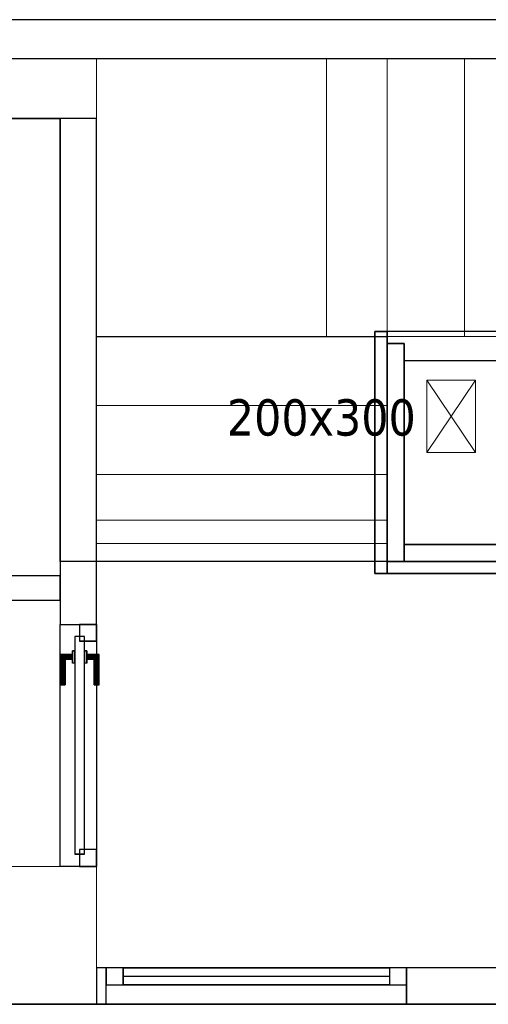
# Model space of a CAD drawing. Header units: metres. Extents: x 397.7 to 427.5, y 12.7 to 28.4.
# Tile 119 of 130: x 410.5 to 412.4, y 24.2 to 28.2. Entities that reach past the tile are written whole.
import ezdxf

# ---------------------------------------------------------------- set-up
doc = ezdxf.new("R2010")
doc.units = ezdxf.units.M
for name, color, linetype, lineweight, true_color in [('01_CARPINTERIA', 5, 'Continuous', 25, 0x0000ff), ('01_PROYECCION CARP', 7, 'Continuous', 25, 0x00007f), ('01_SUELOS', 7, 'Continuous', 25, 0x007f00)]:
    doc.layers.add(name, color=color, linetype=linetype, lineweight=lineweight, true_color=true_color)
for name, color, linetype, lineweight in [('A-COLS-____-MCUT', 7, 'Continuous', 18), ('A-COLS-____-OTLN', 7, 'Continuous', 18), ('A-GENM-____-OTLN', 7, 'Continuous', 18), ('A-WALL-____-MCUT', 7, 'Continuous', 25), ('A-WALL-____-OTLN', 7, 'Continuous', 25), ('M-HVAC-DUCT-IDEN', 7, 'Continuous', 30), ('M-HVAC-DUCT-OTLN', 7, 'Continuous', 18), ('S-STRS-____-OTLN', 7, 'Continuous', 18)]:
    doc.layers.add(name, color=color, linetype=linetype, lineweight=lineweight)
doc.styles.add('Tahoma_2', font='tahoma.ttf', dxfattribs={"height": 0.15})

# ---------------------------------------------------------------- blocks, each defined once
blk = doc.blocks.new('Family - LONDR55-XX_ZZ-ARQ-CAA-M3D-Londres55-153771-07_CLI_AIRE_P4')
at = {"layer": '01_CARPINTERIA', "color": 9, "true_color": 0xaaaad4}
for p, q in [((0.07, 0.07), (0, 0.07)), ((0, 0.07), (0, 0)), ((0.07, 0), (0.07, 0.07)), ((1.24, 0.07), (1.17, 0.07)), ((1.17, 0.07), (1.17, 0)), ((1.24, 0), (1.24, 0.07)), ((0, 0), (0.07, 0)), ((1.17, 0), (1.24, 0))]:
    blk.add_line(p, q, dxfattribs=at)
at = {"layer": '01_PROYECCION CARP', "color": 9, "true_color": 0xaaaad4}
for p, q in [((0, 0), (0, 0.07)), ((0.07, 0.07), (0, 0.07)), ((0.07, 0), (0.07, 0.07)), ((1.17, 0.07), (0.07, 0.07)), ((0.07, 0.07), (1.17, 0.07)), ((0.07, 0), (0.07, 0.07)), ((0.07, 0), (0.07, 0.07)), ((1.17, 0), (1.17, 0.07)), ((1.17, 0.07), (1.17, 0)), ((1.17, 0), (1.17, 0.07)), ((1.24, 0.07), (1.17, 0.07)), ((1.24, 0), (1.24, 0.07)), ((0, 0), (0.07, 0)), ((0.07, 0.035), (1.17, 0.035)), ((0.07, 0.035), (1.17, 0.035)), ((1.17, 0), (0.07, 0)), ((0.07, 0), (1.17, 0)), ((1.17, 0), (1.24, 0))]:
    blk.add_line(p, q, dxfattribs=at)
blk = doc.blocks.new('Family - Finestra P4-153772-07_CLI_AIRE_P4')
blk.add_blockref('Family - LONDR55-XX_ZZ-ARQ-CAA-M3D-Londres55-153771-07_CLI_AIRE_P4', (0, 0))
blk = doc.blocks.new('Family - Evans P4-153951-07_CLI_AIRE_P4')
at = {"layer": 'A-WALL-____-MCUT', "color": 253, "true_color": 0xaaaaaa}
for p, q in [((5.34, 0.15), (0, 0.15)), ((5.34, 0), (5.34, 0.15)), ((6.58, 0.15), (6.58, 0)), ((6.62, 0.15), (6.58, 0.15)), ((6.62, 0), (6.62, 0.15)), ((0, 0), (5.34, 0)), ((6.58, 0), (6.62, 0))]:
    blk.add_line(p, q, dxfattribs=at)
at = {"layer": 'A-WALL-____-OTLN', "color": 253, "true_color": 0xaaaaaa}
for p, q in [((6.62, 0.15), (0, 0.15)), ((6.58, 0.15), (5.34, 0.15)), ((5.34, 0.15), (5.34, 0)), ((6.58, 0.15), (6.58, 0)), ((6.62, 0), (6.62, 0.15)), ((0, 0), (6.62, 0)), ((5.34, 0), (6.58, 0))]:
    blk.add_line(p, q, dxfattribs=at)
at = {"layer": 'A-WALL-____-OTLN', "color": 253, "lineweight": 18, "true_color": 0xaaaaaa}
blk.add_line((0, 0), (6.62, 0), dxfattribs=at)
blk = doc.blocks.new('Family - Vano de Finestra P4-153953-07_CLI_AIRE_P4')
at = {"layer": 'A-GENM-____-OTLN', "color": 253, "true_color": 0xaaaaaa}
for p, q in [((410.867, 24.3095), (410.867, 24.1595)), ((412.107, 24.3095), (410.867, 24.3095)), ((410.867, 24.3095), (410.867, 24.1595)), ((410.867, 24.3095), (412.107, 24.3095)), ((412.107, 24.1595), (412.107, 24.3095)), ((412.107, 24.3095), (412.107, 24.1595)), ((410.867, 24.1595), (412.107, 24.1595)), ((412.107, 24.1595), (410.867, 24.1595))]:
    blk.add_line(p, q, dxfattribs=at)
blk = doc.blocks.new('Family - Pilar P4-154110-07_CLI_AIRE_P4')
at = {"layer": 'A-COLS-____-MCUT', "color": 253, "true_color": 0xaaaaaa}
for p, q in [((0.37, 0.2488), (0, 0.2488)), ((0, 0.2488), (0, 0)), ((0.37, 0), (0.37, 0.2488)), ((0, 0), (0.37, 0))]:
    blk.add_line(p, q, dxfattribs=at)
at = {"layer": 'A-COLS-____-OTLN', "color": 253, "true_color": 0xaaaaaa}
for p, q in [((0.37, 0.2488), (0, 0.2488)), ((0, 0.2488), (0, 0)), ((0.37, 0), (0.37, 0.2488)), ((0, 0), (0.37, 0))]:
    blk.add_line(p, q, dxfattribs=at)
blk = doc.blocks.new('Family - Pilar P4-154112-07_CLI_AIRE_P4')
at = {"layer": 'A-COLS-____-MCUT', "color": 253, "true_color": 0xaaaaaa}
for p, q in [((0.4, 0.57), (0, 0.57)), ((0, 0.57), (0, 0)), ((0.4, 0), (0.4, 0.57)), ((0, 0), (0.4, 0))]:
    blk.add_line(p, q, dxfattribs=at)
at = {"layer": 'A-COLS-____-OTLN', "color": 253, "true_color": 0xaaaaaa}
for p, q in [((0.4, 0.57), (0, 0.57)), ((0, 0.57), (0, 0)), ((0.4, 0), (0.4, 0.57)), ((0, 0), (0.4, 0))]:
    blk.add_line(p, q, dxfattribs=at)
blk = doc.blocks.new('Family - Evans P4-154180-07_CLI_AIRE_P4')
at = {"layer": 'A-WALL-____-MCUT', "color": 253, "true_color": 0xaaaaaa}
for p, q in [((0.75, 0.1), (0, 0.1)), ((0, 0.1), (0, 0)), ((0.75, 0), (0.75, 0.1)), ((0, 0), (0.75, 0))]:
    blk.add_line(p, q, dxfattribs=at)
at = {"layer": 'A-WALL-____-OTLN', "color": 253, "true_color": 0xaaaaaa}
for p, q in [((0.75, 0.1), (0, 0.1)), ((0, 0.1), (0, 0)), ((0.75, 0), (0.75, 0.1)), ((0, 0), (0.75, 0))]:
    blk.add_line(p, q, dxfattribs=at)
at = {"layer": 'A-WALL-____-OTLN', "color": 253, "lineweight": 18, "true_color": 0xaaaaaa}
blk.add_line((0, 0), (0.75, 0), dxfattribs=at)
blk = doc.blocks.new('Family - Evans P4-154228-07_CLI_AIRE_P4')
at = {"layer": 'A-WALL-____-MCUT', "color": 253, "true_color": 0xaaaaaa}
for p, q in [((25.5877, 0.16), (0.0332, 0.16)), ((0, 0), (25.556, 0))]:
    blk.add_line(p, q, dxfattribs=at)
at = {"layer": 'A-WALL-____-OTLN', "color": 253, "true_color": 0xaaaaaa}
for p, q in [((25.5877, 0.16), (0.0332, 0.16)), ((0, 0), (25.556, 0))]:
    blk.add_line(p, q, dxfattribs=at)
at = {"layer": 'A-WALL-____-OTLN', "color": 253, "lineweight": 18, "true_color": 0xaaaaaa}
blk.add_line((0, 0), (25.556, 0), dxfattribs=at)
blk = doc.blocks.new('Family - Evans P4-154376-07_CLI_AIRE_P4')
at = {"layer": 'A-WALL-____-MCUT', "color": 253, "true_color": 0xaaaaaa}
for p, q in [((2.09, 0.15), (0, 0.15)), ((0, 0.15), (0, 0)), ((2.09, 0), (2.09, 0.15)), ((0, 0), (2.09, 0))]:
    blk.add_line(p, q, dxfattribs=at)
at = {"layer": 'A-WALL-____-OTLN', "color": 253, "true_color": 0xaaaaaa}
for p, q in [((2.09, 0.15), (0, 0.15)), ((0, 0.15), (0, 0)), ((2.09, 0), (2.09, 0.15)), ((0, 0), (2.09, 0))]:
    blk.add_line(p, q, dxfattribs=at)
at = {"layer": 'A-WALL-____-OTLN', "color": 253, "lineweight": 18, "true_color": 0xaaaaaa}
blk.add_line((0, 0), (2.09, 0), dxfattribs=at)
blk = doc.blocks.new('Family - LONDR55-XX_ZZ-ARQ-CAA-M3D-Londres55-154438-07_CLI_AIRE_P4')
at = {"layer": '01_CARPINTERIA', "color": 161, "true_color": 0xaaaaff}
for p, q in [((0.75, 0.1087), (0.75, 0.11)), ((0.75, 0.11), (0.75, 0.1087)), ((0.875, 0.11), (0.75, 0.11)), ((0.75, 0.105), (0.75, 0.1087)), ((0.75, 0.1087), (0.75, 0.105)), ((0.8737, 0.1087), (0.75, 0.1087)), ((0.8737, 0.1087), (0.75, 0.1087)), ((0.75, 0.1), (0.75, 0.105)), ((0.75, 0.105), (0.75, 0.1)), ((0.87, 0.105), (0.75, 0.105)), ((0.87, 0.105), (0.75, 0.105)), ((0.75, 0.095), (0.75, 0.1)), ((0.75, 0.1), (0.75, 0.095)), ((0.75, 0.1), (0.865, 0.1)), ((0.865, 0.1), (0.75, 0.1)), ((0.75, 0.095), (0.75, 0.0913)), ((0.75, 0.0913), (0.75, 0.095)), ((0.86, 0.095), (0.75, 0.095)), ((0.86, 0.095), (0.75, 0.095)), ((0.75, 0.0913), (0.75, 0.09)), ((0.75, 0.09), (0.75, 0.0913)), ((0.8563, 0.0913), (0.75, 0.0913)), ((0.8563, 0.0913), (0.75, 0.0913)), ((0.855, 0.09), (0.75, 0.09)), ((0.855, 0.09), (0.8563, 0.0913)), ((0.8563, 0.0913), (0.855, 0.09)), ((0.855, 0.06), (0.855, 0.09)), ((0.8563, 0.0913), (0.86, 0.095)), ((0.86, 0.095), (0.8563, 0.0913)), ((0.8563, 0.06), (0.8563, 0.0913)), ((0.8563, 0.06), (0.8563, 0.0913)), ((0.86, 0.095), (0.865, 0.1)), ((0.865, 0.1), (0.86, 0.095)), ((0.86, 0.06), (0.86, 0.095)), ((0.86, 0.06), (0.86, 0.095)), ((0.87, 0.105), (0.865, 0.1)), ((0.865, 0.1), (0.87, 0.105)), ((0.865, 0.1), (0.865, 0.06)), ((0.865, 0.06), (0.865, 0.1)), ((0.8737, 0.1087), (0.87, 0.105)), ((0.87, 0.105), (0.8737, 0.1087)), ((0.87, 0.06), (0.87, 0.105)), ((0.87, 0.06), (0.87, 0.105)), ((0.875, 0.11), (0.8737, 0.1087)), ((0.8737, 0.1087), (0.875, 0.11)), ((0.8737, 0.06), (0.8737, 0.1087)), ((0.8737, 0.06), (0.8737, 0.1087)), ((0.875, 0.06), (0.875, 0.11)), ((0.95, 0.05), (0.05, 0.05)), ((0.05, 0.05), (0.05, 0.01)), ((0.95, 0.05), (0.05, 0.05)), ((0.05, 0.01), (0.05, 0.05)), ((0.89, 0.06), (0.84, 0.06)), ((0.84, 0.06), (0.89, 0.06)), ((0.84, 0.05), (0.84, 0.06)), ((0.84, 0.05), (0.84, 0.06)), ((0.89, 0.05), (0.84, 0.05)), ((0.84, 0.05), (0.89, 0.05)), ((0.8563, 0.06), (0.855, 0.06)), ((0.855, 0.06), (0.8563, 0.06)), ((0.86, 0.06), (0.8563, 0.06)), ((0.8563, 0.06), (0.86, 0.06)), ((0.865, 0.06), (0.86, 0.06)), ((0.86, 0.06), (0.865, 0.06)), ((0.87, 0.06), (0.865, 0.06)), ((0.865, 0.06), (0.87, 0.06)), ((0.87, 0.06), (0.8737, 0.06)), ((0.8737, 0.06), (0.87, 0.06)), ((0.8737, 0.06), (0.875, 0.06)), ((0.875, 0.06), (0.8737, 0.06)), ((0.89, 0.05), (0.89, 0.06)), ((0.89, 0.06), (0.89, 0.05)), ((0.95, 0.01), (0.95, 0.05)), ((0.95, 0.01), (0.95, 0.05)), ((0.07, 0.03), (0, 0.03)), ((0, 0.03), (0, -0.04)), ((0.07, 0.03), (0, 0.03)), ((0, -0.04), (0, 0.03)), ((0.05, 0.01), (0.95, 0.01)), ((0.05, 0.01), (0.95, 0.01)), ((0.07, -0.04), (0.07, 0.03)), ((0.07, -0.04), (0.07, 0.03)), ((0.84, 0.01), (0.89, 0.01)), ((0.89, 0.01), (0.84, 0.01)), ((0.84, 0), (0.84, 0.01)), ((0.84, 0), (0.84, 0.01)), ((0.84, 0), (0.89, 0)), ((0.89, 0), (0.84, 0)), ((0.8563, 0), (0.855, 0)), ((0.855, 0), (0.8563, 0)), ((0.86, 0), (0.8563, 0)), ((0.8563, 0), (0.86, 0)), ((0.8563, -0.0313), (0.8563, 0)), ((0.86, 0), (0.865, 0)), ((0.865, 0), (0.86, 0)), ((0.86, -0.035), (0.86, 0)), ((0.865, 0), (0.87, 0)), ((0.87, 0), (0.865, 0)), ((0.865, 0), (0.865, -0.04)), ((0.865, -0.04), (0.865, 0)), ((0.87, 0), (0.8737, 0)), ((0.8737, 0), (0.87, 0)), ((0.87, -0.045), (0.87, 0)), ((0.8737, 0), (0.875, 0)), ((0.875, 0), (0.8737, 0)), ((0.8737, -0.0487), (0.8737, 0)), ((0.875, -0.05), (0.875, 0)), ((0.89, 0), (0.89, 0.01)), ((0.89, 0.01), (0.89, 0)), ((1, 0.03), (0.93, 0.03)), ((0.93, 0.03), (0.93, -0.04)), ((1, 0.03), (0.93, 0.03)), ((0.93, -0.04), (0.93, 0.03)), ((1, -0.04), (1, 0.03)), ((1, -0.04), (1, 0.03)), ((0, -0.04), (0.07, -0.04)), ((0, -0.04), (0.07, -0.04)), ((0.75, -0.0313), (0.75, -0.03)), ((0.75, -0.03), (0.75, -0.0313)), ((0.75, -0.03), (0.855, -0.03)), ((0.75, -0.035), (0.75, -0.0313)), ((0.75, -0.0313), (0.75, -0.035)), ((0.75, -0.0313), (0.8563, -0.0313)), ((0.75, -0.0313), (0.8563, -0.0313)), ((0.75, -0.04), (0.75, -0.035)), ((0.75, -0.035), (0.75, -0.04)), ((0.75, -0.035), (0.86, -0.035)), ((0.75, -0.035), (0.86, -0.035)), ((0.75, -0.045), (0.75, -0.04)), ((0.75, -0.04), (0.75, -0.045)), ((0.865, -0.04), (0.75, -0.04)), ((0.75, -0.04), (0.865, -0.04)), ((0.855, -0.03), (0.855, 0)), ((0.8563, -0.0313), (0.855, -0.03)), ((0.855, -0.03), (0.8563, -0.0313)), ((0.8563, -0.0313), (0.8563, 0)), ((0.86, -0.035), (0.8563, -0.0313)), ((0.8563, -0.0313), (0.86, -0.035)), ((0.86, -0.035), (0.86, 0)), ((0.865, -0.04), (0.86, -0.035)), ((0.86, -0.035), (0.865, -0.04)), ((0.865, -0.04), (0.87, -0.045)), ((0.87, -0.045), (0.865, -0.04)), ((0.87, -0.045), (0.87, 0)), ((0.8737, -0.0487), (0.8737, 0)), ((0.93, -0.04), (1, -0.04)), ((0.93, -0.04), (1, -0.04)), ((0.75, -0.045), (0.75, -0.0487)), ((0.75, -0.0487), (0.75, -0.045)), ((0.75, -0.045), (0.87, -0.045)), ((0.75, -0.045), (0.87, -0.045)), ((0.75, -0.0487), (0.75, -0.05)), ((0.75, -0.05), (0.75, -0.0487)), ((0.75, -0.0487), (0.8737, -0.0487)), ((0.75, -0.0487), (0.8737, -0.0487)), ((0.75, -0.05), (0.875, -0.05)), ((0.87, -0.045), (0.8737, -0.0487)), ((0.8737, -0.0487), (0.87, -0.045)), ((0.8737, -0.0487), (0.875, -0.05)), ((0.875, -0.05), (0.8737, -0.0487))]:
    blk.add_line(p, q, dxfattribs=at)
blk = doc.blocks.new('Family - Porta P4-154439-07_CLI_AIRE_P4')
blk.add_blockref('Family - LONDR55-XX_ZZ-ARQ-CAA-M3D-Londres55-154438-07_CLI_AIRE_P4', (0, 0))
blk = doc.blocks.new('Family - Evans P4-154470-07_CLI_AIRE_P4')
at = {"layer": 'A-WALL-____-OTLN', "color": 253, "true_color": 0xaaaaaa}
for p, q in [((0, 0.15), (1, 0.15)), ((0, 0), (0, 0.15)), ((0, 0.15), (1, 0.15)), ((0, 0), (0, 0.15)), ((1, 0.15), (1, 0)), ((1, 0.15), (1, 0)), ((1, 0), (0, 0)), ((1, 0), (0, 0))]:
    blk.add_line(p, q, dxfattribs=at)
at = {"layer": 'A-WALL-____-OTLN', "color": 253, "lineweight": 18, "true_color": 0xaaaaaa}
blk.add_line((0, 0), (1, 0), dxfattribs=at)
blk = doc.blocks.new('Family - Vano porta P4-154472-07_CLI_AIRE_P4')
at = {"layer": 'A-GENM-____-OTLN', "color": 253, "true_color": 0xaaaaaa}
for p, q in [((410.827, 25.7295), (410.677, 25.7295)), ((410.677, 25.7295), (410.677, 24.7295)), ((410.677, 24.7295), (410.677, 25.7295)), ((410.677, 25.7295), (410.827, 25.7295)), ((410.827, 24.7295), (410.827, 25.7295)), ((410.827, 25.7295), (410.827, 24.7295)), ((410.677, 24.7295), (410.827, 24.7295)), ((410.677, 24.7295), (410.827, 24.7295))]:
    blk.add_line(p, q, dxfattribs=at)
blk = doc.blocks.new('Family - LONDR55-XX_ZZ-ARQ-CAA-M3D-Londres55-154484-07_CLI_AIRE_P4')
at = {"layer": '01_SUELOS', "color": 9, "true_color": 0xaad4aa}
for p, q in [((12.3818, 14.7088), (12.1618, 14.7088)), ((12.1618, 14.7088), (12.3818, 14.7088)), ((12.3818, 12.8788), (12.3818, 14.7088)), ((12.3818, 14.7088), (12.3818, 12.8788)), ((17.4818, 12.8815), (12.3818, 12.8788)), ((12.3818, 12.8788), (17.4818, 12.8815)), ((12.1358, 11.0488), (17.1944, 11.0519)), ((17.1944, 11.0519), (12.1358, 11.0488))]:
    blk.add_line(p, q, dxfattribs=at)
blk = doc.blocks.new('Family - Envans PB-155415-07_CLI_AIRE_P4')
at = {"layer": 'A-WALL-____-MCUT', "color": 253, "true_color": 0xaaaaaa}
for p, q in [((0.9849, 0.12), (0.05, 0.12)), ((0.05, 0.12), (0.05, 0.05)), ((0.9849, 0.05), (0.9849, 0.12)), ((1.4949, 0.12), (1.1049, 0.12)), ((1.1049, 0.12), (1.1049, 0.05)), ((1.4949, 0.05), (1.4949, 0.12)), ((0, 0.05), (0, 0)), ((0.05, 0.05), (0, 0.05)), ((1.1049, 0.05), (0.9849, 0.05)), ((1.5649, 0.05), (1.4949, 0.05)), ((1.5649, 0), (1.5649, 0.05)), ((0, 0), (1.5649, 0))]:
    blk.add_line(p, q, dxfattribs=at)
at = {"layer": 'A-WALL-____-OTLN', "color": 253, "true_color": 0xaaaaaa}
for p, q in [((0.05, 0.12), (0.05, 0.05)), ((0.9849, 0.12), (0.05, 0.12)), ((0.9849, 0.05), (0.9849, 0.12)), ((1.1049, 0.12), (1.1049, 0.05)), ((1.4949, 0.12), (1.1049, 0.12)), ((1.4949, 0.05), (1.4949, 0.12)), ((0, 0.05), (0, 0)), ((0.05, 0.05), (0, 0.05)), ((1.1049, 0.05), (0.9849, 0.05)), ((1.5649, 0.05), (1.4949, 0.05)), ((1.5649, 0), (1.5649, 0.05)), ((0, 0), (1.5649, 0))]:
    blk.add_line(p, q, dxfattribs=at)
at = {"layer": 'A-WALL-____-OTLN', "color": 253, "lineweight": 18, "true_color": 0xaaaaaa}
blk.add_line((0, 0), (1.6149, 0), dxfattribs=at)
blk = doc.blocks.new('Family - Envans PB-155580-07_CLI_AIRE_P4')
at = {"layer": 'A-WALL-____-MCUT', "color": 253, "true_color": 0xaaaaaa}
for p, q in [((1.4449, 0.12), (0.07, 0.12)), ((0.07, 0.12), (0.07, 0.05)), ((1.4449, 0.05), (1.4449, 0.12)), ((0, 0.05), (0, 0)), ((1.5149, 0.05), (0, 0.05)), ((0.07, 0.05), (1.4449, 0.05)), ((1.5149, 0), (1.5149, 0.05)), ((0, 0), (1.5149, 0))]:
    blk.add_line(p, q, dxfattribs=at)
at = {"layer": 'A-WALL-____-OTLN', "color": 253, "true_color": 0xaaaaaa}
for p, q in [((0.07, 0.05), (0.07, 0.12)), ((0.07, 0.12), (1.4449, 0.12)), ((1.4449, 0.12), (1.4449, 0.05)), ((0, 0.05), (1.5149, 0.05)), ((0, 0), (0, 0.05)), ((1.4449, 0.05), (0.07, 0.05)), ((1.5149, 0.05), (1.5149, 0)), ((1.5149, 0), (0, 0))]:
    blk.add_line(p, q, dxfattribs=at)
at = {"layer": 'A-WALL-____-OTLN', "color": 253, "lineweight": 18, "true_color": 0xaaaaaa}
blk.add_line((0, 0), (1.5149, 0), dxfattribs=at)
blk = doc.blocks.new('Family - Envans PB-155603-07_CLI_AIRE_P4')
at = {"layer": 'A-WALL-____-MCUT', "color": 253, "true_color": 0xaaaaaa}
for p, q in [((0.95, 0.12), (0.05, 0.12)), ((0.05, 0.12), (0.05, 0.05)), ((0.95, 0.05), (0.95, 0.12)), ((0, 0.05), (0, 0)), ((1, 0.05), (0, 0.05)), ((0.05, 0.05), (0.95, 0.05)), ((1, 0), (1, 0.05)), ((0, 0), (1, 0))]:
    blk.add_line(p, q, dxfattribs=at)
at = {"layer": 'A-WALL-____-OTLN', "color": 253, "true_color": 0xaaaaaa}
for p, q in [((0.05, 0.05), (0.05, 0.12)), ((0.05, 0.12), (0.95, 0.12)), ((0.95, 0.12), (0.95, 0.05)), ((0, 0.05), (1, 0.05)), ((0, 0), (0, 0.05)), ((0.95, 0.05), (0.05, 0.05)), ((1, 0.05), (1, 0)), ((1, 0), (0, 0))]:
    blk.add_line(p, q, dxfattribs=at)
at = {"layer": 'A-WALL-____-OTLN', "color": 253, "lineweight": 18, "true_color": 0xaaaaaa}
blk.add_line((0, 0), (1, 0), dxfattribs=at)
blk = doc.blocks.new('Family - Escala P3-156245-07_CLI_AIRE_P4')
at = {"layer": 'S-STRS-____-OTLN', "color": 253, "true_color": 0xaaaaaa}
for p, q in [((1.1998, 2.0879), (0, 2.0879)), ((0, 2.0879), (1.1998, 2.0879)), ((0, 2.0879), (0, 0.9379)), ((0, 0.9379), (0, 2.0879)), ((1.1998, 2.0879), (0, 2.0879)), ((0, 2.0879), (1.1998, 2.0879)), ((0, 2.0879), (0, 0.9379)), ((0, 0.9379), (0, 2.0879)), ((3.7989, 2.0879), (0.9489, 2.0879)), ((0.9489, 2.0879), (1.1998, 2.0879)), ((0.9489, 0.9379), (0.9489, 2.0879)), ((3.7989, 2.0879), (0.9489, 2.0879)), ((0.9489, 0.9379), (0.9489, 2.0879)), ((0.9489, 2.0879), (1.1998, 2.0879)), ((1.1998, 0.9379), (1.1998, 2.0879)), ((1.1998, 2.0879), (1.1998, 0.9379)), ((1.519, 2.0879), (1.1998, 2.0879)), ((1.1998, 2.0879), (1.519, 2.0879)), ((1.1998, 2.0879), (1.1998, 0.9379)), ((1.1998, 0.9379), (1.1998, 2.0879)), ((1.1998, 0.9379), (1.1998, 2.0879)), ((1.1998, 2.0879), (1.1998, 0.9379)), ((1.519, 2.0879), (1.1998, 2.0879)), ((1.1998, 2.0879), (1.1998, 0.9379)), ((1.1998, 2.0879), (1.519, 2.0879)), ((1.1998, 0.9379), (1.1998, 2.0879)), ((1.1998, 2.0879), (1.1998, 0.9379)), ((1.1998, 2.0879), (1.1998, 0.9379)), ((1.804, 2.0879), (1.519, 2.0879)), ((1.519, 2.0879), (1.804, 2.0879)), ((1.519, 2.0879), (1.519, 0.9379)), ((1.519, 0.9379), (1.519, 2.0879)), ((1.519, 0.9379), (1.519, 2.0879)), ((1.519, 2.0879), (1.519, 0.9379)), ((1.519, 2.0879), (1.519, 0.9379)), ((1.519, 2.0879), (1.804, 2.0879)), ((1.519, 2.0879), (1.519, 0.9379)), ((1.519, 2.0879), (1.519, 0.9379)), ((1.804, 2.0879), (1.519, 2.0879)), ((1.519, 2.0879), (1.519, 0.9379)), ((0, 0.9379), (1.1998, 0.9379)), ((1.1998, 0.9379), (0, 0.9379)), ((1.1998, 0.9379), (0, 0.9379)), ((0, 0.9379), (1.1998, 0.9379)), ((0, 0.9379), (0, 0.6529)), ((0, 0.6529), (0, 0.9379)), ((0, 0.9379), (1.1998, 0.9379)), ((1.1998, 0.9379), (0, 0.9379)), ((0, 0.9379), (0, 0.6529)), ((0, 0.9379), (0, 0.9378)), ((0, 0.9378), (0, 0.9379)), ((0, 0.9379), (1.1998, 0.9379)), ((0, 0.9379), (0, 0.6529)), ((0, 0.9379), (1.1998, 0.9379)), ((0, 0.9379), (1.1998, 0.9379)), ((0, 0.9379), (1.1998, 0.9379)), ((0, 0.9378), (0, 0.1794)), ((0, 0.9378), (1.1998, 0.9378)), ((1.1998, 0.9378), (0, 0.9378)), ((0, 0.9378), (0, 0.1794)), ((3.7989, 0.9379), (0.9489, 0.9379)), ((0.9489, 0.9379), (1.1998, 0.9379)), ((3.7989, 0.9379), (0.9489, 0.9379)), ((0.9489, 0.9379), (1.1998, 0.9379)), ((1.1998, 0.6529), (1.1998, 0.9379)), ((1.1998, 0.9379), (1.1998, 0.6529)), ((1.1998, 0.9379), (1.519, 0.9379)), ((1.519, 0.9379), (1.1998, 0.9379)), ((1.1998, 0.9378), (1.1998, 0.9379)), ((1.1998, 0.6529), (1.1998, 0.9379)), ((1.1998, 0.9378), (1.1998, 0.9379)), ((1.1998, 0.9379), (1.1998, 0.6529)), ((1.519, 0.9379), (1.1998, 0.9379)), ((1.519, 0.9379), (1.1998, 0.9379)), ((1.1998, 0.9378), (1.1998, 0.1794)), ((1.1998, 0.9378), (1.1998, 0.1794)), ((1.519, 0.9379), (1.804, 0.9379)), ((1.804, 0.9379), (1.519, 0.9379)), ((1.519, 0.9379), (1.804, 0.9379)), ((1.804, 0.9379), (1.519, 0.9379)), ((1.1998, 0.6529), (0, 0.6529)), ((0, 0.6529), (1.1998, 0.6529)), ((0, 0.6529), (0, 0.3679)), ((0, 0.3679), (0, 0.6529)), ((0, 0.6529), (1.1998, 0.6529)), ((1.1998, 0.6529), (0, 0.6529)), ((0, 0.3679), (0, 0.6529)), ((0, 0.6529), (0, 0.3679)), ((0, 0.6529), (1.1998, 0.6529)), ((0, 0.6529), (1.1998, 0.6529)), ((0, 0.6529), (1.1998, 0.6529)), ((0, 0.6529), (1.1998, 0.6529)), ((1.1998, 0.3679), (1.1998, 0.6529)), ((1.1998, 0.6529), (1.1998, 0.3679)), ((1.1998, 0.3679), (1.1998, 0.6529)), ((1.1998, 0.6529), (1.1998, 0.3679)), ((1.1998, 0.3679), (0, 0.3679)), ((0, 0.3679), (1.1998, 0.3679)), ((0, 0.3679), (0, 0.0829)), ((0, 0.0829), (0, 0.3679)), ((0, 0.3679), (1.1998, 0.3679)), ((1.1998, 0.3679), (0, 0.3679)), ((0, 0.3679), (0, 0.0829)), ((0, 0.3679), (1.1998, 0.3679)), ((0, 0.0829), (0, 0.3679)), ((0, 0.3679), (1.1998, 0.3679)), ((0, 0.3679), (1.1998, 0.3679)), ((0, 0.3679), (1.1998, 0.3679)), ((1.1998, 0.0829), (1.1998, 0.3679)), ((1.1998, 0.3679), (1.1998, 0.0829)), ((1.1998, 0.3679), (1.1998, 0.0829)), ((1.1998, 0.0829), (1.1998, 0.3679)), ((0, 0.1794), (0, 0.0829)), ((1.1998, 0.1794), (0, 0.1794)), ((1.1998, 0.1794), (0, 0.1794)), ((0, 0.1794), (0, 0.0829)), ((1.1998, 0.1794), (1.1998, 0.0829)), ((1.1998, 0.1794), (1.1998, 0.0829)), ((0, 0.0829), (1.1998, 0.0829)), ((1.1998, 0.0829), (0, 0.0829)), ((0, 0.0829), (1.1998, 0.0829)), ((1.1998, 0.0829), (0, 0.0829)), ((0, 0.0829), (1.1998, 0.0829)), ((0, 0.0829), (1.1998, 0.0829))]:
    blk.add_line(p, q, dxfattribs=at)
blk = doc.blocks.new('LONDR55-XX_ZZ-ARQ-CAA-M3D-Londres55_ifc-1-07_CLI_AIRE_P4')
at = {"layer": '01_CARPINTERIA', "color": 253, "lineweight": 18, "true_color": 0xaaaaaa, "rotation": 90}
blk.add_blockref('Family - Porta P4-154439-07_CLI_AIRE_P4', (410.787, 24.7295), dxfattribs=at)
at = {"layer": '01_PROYECCION CARP', "color": 253, "lineweight": 18, "true_color": 0xaaaaaa, "rotation": 180}
blk.add_blockref('Family - Finestra P4-153772-07_CLI_AIRE_P4', (412.107, 24.3095), dxfattribs=at)
at = {"layer": '01_SUELOS', "color": 253, "lineweight": 18, "true_color": 0xaaaaaa}
blk.add_blockref('Family - LONDR55-XX_ZZ-ARQ-CAA-M3D-Londres55-154484-07_CLI_AIRE_P4', (398.2952, 13.1106), dxfattribs=at)
at = {"layer": 'A-COLS-____-OTLN', "color": 253, "lineweight": 18, "true_color": 0xaaaaaa}
for name, p in [('Family - Pilar P4-154110-07_CLI_AIRE_P4', (410.457, 27.8195)), ('Family - Pilar P4-154112-07_CLI_AIRE_P4', (410.427, 24.1595))]:
    blk.add_blockref(name, p, dxfattribs=at)
at = {"layer": 'A-GENM-____-OTLN', "color": 253, "lineweight": 18, "true_color": 0xaaaaaa}
for name in ['Family - Vano porta P4-154472-07_CLI_AIRE_P4', 'Family - Vano de Finestra P4-153953-07_CLI_AIRE_P4']:
    blk.add_blockref(name, (0, 0), dxfattribs=at)
at = {"layer": 'A-WALL-____-OTLN', "color": 253, "lineweight": 18, "true_color": 0xaaaaaa}
for name, p, rotation in [('Family - Evans P4-154228-07_CLI_AIRE_P4', (426.8464, 28.2282), 180), ('Family - Evans P4-154376-07_CLI_AIRE_P4', (410.827, 25.7295), 90), ('Family - Envans PB-155415-07_CLI_AIRE_P4', (413.5914, 26.9396), 180), ('Family - Envans PB-155603-07_CLI_AIRE_P4', (411.9764, 26.9396), 270), ('Family - Evans P4-154470-07_CLI_AIRE_P4', (410.827, 24.7295), 90), ('Family - Evans P4-153951-07_CLI_AIRE_P4', (417.447, 24.3095), 180)]:
    blk.add_blockref(name, p, dxfattribs=dict(at, rotation=rotation))
for name, p in [('Family - Envans PB-155580-07_CLI_AIRE_P4', (412.0264, 25.9396)), ('Family - Evans P4-154180-07_CLI_AIRE_P4', (409.927, 25.8295))]:
    blk.add_blockref(name, p, dxfattribs=at)
at = {"layer": 'S-STRS-____-OTLN', "color": 253, "lineweight": 18, "true_color": 0xaaaaaa}
blk.add_blockref('Family - Escala P3-156245-07_CLI_AIRE_P4', (410.827, 25.9805), dxfattribs=at)

msp = doc.modelspace()

# ---------------------------------------------------------------- linework, layer by layer
at = {"layer": 'M-HVAC-DUCT-OTLN', "color": 1, "true_color": 0xff0000}
for p, q in [((412.1912, 26.7392), (412.3912, 26.7392)), ((412.1912, 26.4392), (412.1912, 26.7392)), ((412.3912, 26.4392), (412.1912, 26.7392)), ((412.1912, 26.4392), (412.3912, 26.7392)), ((412.3912, 26.7392), (412.3912, 26.4392)), ((412.3912, 26.4392), (412.1912, 26.4392))]:
    msp.add_line(p, q, dxfattribs=at)

# ---------------------------------------------------------------- block references
at = {"lineweight": 5}
msp.add_blockref('LONDR55-XX_ZZ-ARQ-CAA-M3D-Londres55_ifc-1-07_CLI_AIRE_P4', (0, 0), dxfattribs=at)

# ---------------------------------------------------------------- texts
at = {"layer": 'M-HVAC-DUCT-IDEN', "insert": (411.3648, 26.6597), "char_height": 0.15, "width": 0.913924, "attachment_point": 1, "style": 'Tahoma_2'}
msp.add_mtext('200x300', dxfattribs=at)

doc.saveas('drawing.dxf')
